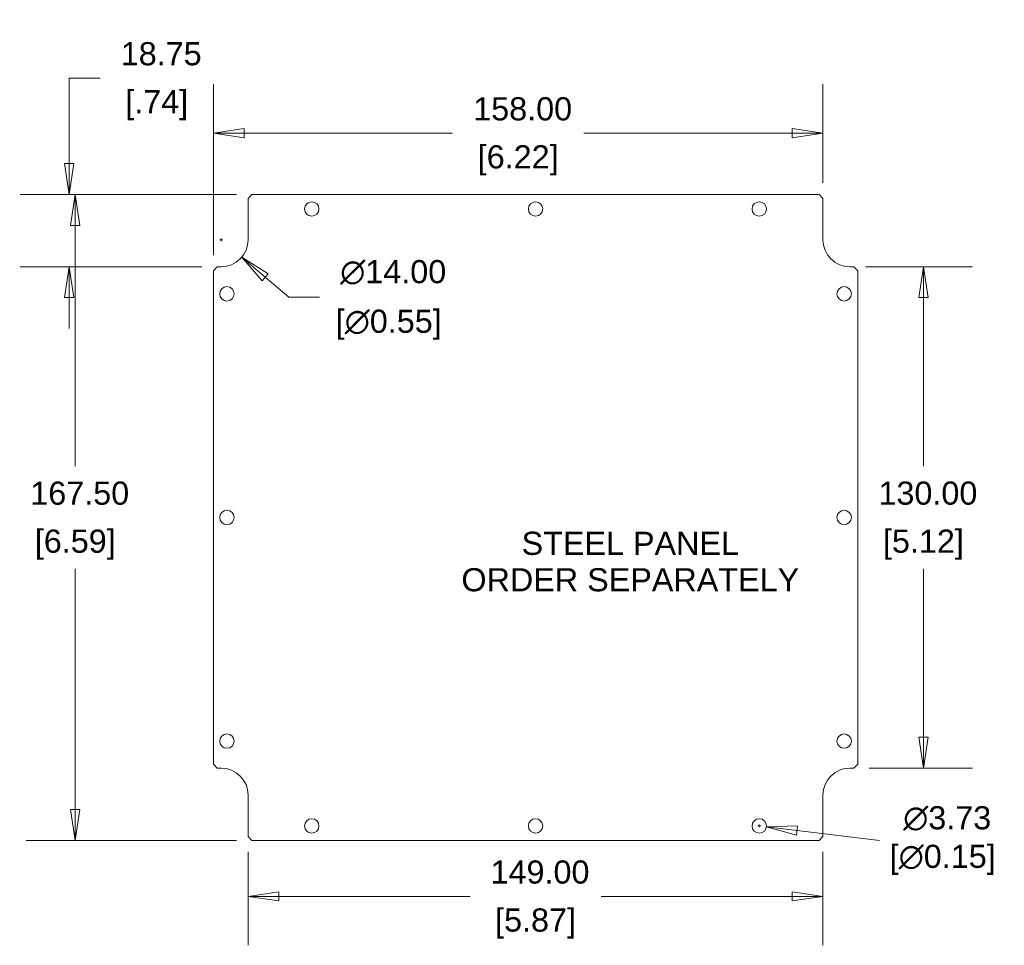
# Model space of a CAD drawing. Header units: millimetres. Extents: x 18 to 1100, y 18 to 846.
# Tile 12 of 25: x 399 to 654, y 326 to 566. Entities that reach past the tile are written whole.
import ezdxf

# ---------------------------------------------------------------- set-up
doc = ezdxf.new("R2010")
doc.units = ezdxf.units.MM
doc.header["$LTSCALE"] = 4
for name, color, linetype, lineweight in [('Dimension (ANSI)', 7, 'Continuous', 9), ('Symbol (ANSI)', 7, 'Continuous', 9), ('Visible (ANSI)', 7, 'Continuous', 9)]:
    doc.layers.add(name, color=color, linetype=linetype, lineweight=lineweight)
doc.styles.add('Note Text (ANSI)', font='arial.ttf')
doc.dimstyles.new('Default - mm (ANSI)', dxfattribs={"dimscale": 4, "dimtxt": 1.5, "dimasz": 2, "dimexe": 3.175, "dimexo": 1, "dimgap": 0.8, "dimtad": 0, "dimtih": 1, "dimtoh": 1, "dimrnd": 1e-08, "dimzin": 4, "dimdsep": 46, "dimtxsty": 'Note Text (ANSI)', "dimblk": 'Filled-1', "dimcen": 0.09, "dimdle": 10, "dimclrd": 256, "dimclre": 256, "dimclrt": 256, "dimadec": 1, "dimazin": 0, "dimtfac": 2.032, "dimtofl": 0, "dimtmove": 0, "dimatfit": 3, "dimfxl": 1, "dimtolj": 1, "dimtzin": 0, "dimlwd": -1, "dimlwe": -1, "dimarcsym": 0})

# ---------------------------------------------------------------- blocks, each defined once
blk = doc.blocks.new('Filled-1')
at = {"color": 0}
for p, q in [((0, 0), (-1, 0.15)), ((-1, 0.15), (-1, -0.15)), ((-1, 0), (0, 0)), ((-1, -0.15), (0, 0))]:
    blk.add_line(p, q, dxfattribs=at)
at = {"color": 0, "flags": 128}
blk.add_lwpolyline([(-1, -0.15), (0, 0), (-1, 0.15), (-1, -0.15)], dxfattribs=at)
at = {"color": 0}
blk.add_solid([(-1, -0.15), (0, 0), (-1, 0.15), (-1, -0.15)], dxfattribs=at)
blk = doc.blocks.new('*D7')
at = {"layer": 'Defpoints', "color": 0, "transparency": 16777216}
for p in [(607.45, 536.17), (607.45, 519.26), (449.45, 500.51)]:
    blk.add_point(p, dxfattribs=at)
at = {"layer": 'Dimension (ANSI)', "transparency": 16777216}
for p, q in [((449.45, 504.51), (449.45, 548.87)), ((607.45, 523.26), (607.45, 548.87)), ((457.45, 536.17), (511.47, 536.17)), ((599.45, 536.17), (545.43, 536.17))]:
    blk.add_line(p, q, dxfattribs=at)
at = {"layer": 'Dimension (ANSI)', "transparency": 16777216, "xscale": 8, "yscale": 8, "zscale": 8, "rotation": 180}
blk.add_blockref('Filled-1', (449.45, 536.17), dxfattribs=at)
at = {"layer": 'Dimension (ANSI)', "transparency": 16777216, "xscale": 8, "yscale": 8, "zscale": 8}
blk.add_blockref('Filled-1', (607.45, 536.17), dxfattribs=at)
at = {"layer": 'Dimension (ANSI)', "transparency": 16777216, "char_height": 6, "attachment_point": 5, "style": 'Note Text (ANSI)'}
for s, insert in [('\\A1; 158.00', (528.45, 542.44)), ('\\A1;[6.22]', (528.45, 529.13))]:
    blk.add_mtext(s, dxfattribs=dict(at, insert=insert))
blk = doc.blocks.new('*D8')
at = {"layer": 'Defpoints', "color": 0, "transparency": 16777216}
for p in [(412.06, 520.26), (459.45, 520.26), (450.45, 501.51)]:
    blk.add_point(p, dxfattribs=at)
at = {"layer": 'Dimension (ANSI)', "transparency": 16777216}
for p, q in [((412.06, 528.26), (412.06, 550.47)), ((412.06, 550.47), (420.06, 550.47)), ((455.45, 520.26), (399.36, 520.26)), ((446.45, 501.51), (399.36, 501.51)), ((412.06, 493.51), (412.06, 485.51))]:
    blk.add_line(p, q, dxfattribs=at)
at = {"layer": 'Dimension (ANSI)', "transparency": 16777216, "xscale": 8, "yscale": 8, "zscale": 8}
for p, rotation in [((412.06, 520.26), 270), ((412.06, 501.51), 90)]:
    blk.add_blockref('Filled-1', p, dxfattribs=dict(at, rotation=rotation))
at = {"layer": 'Dimension (ANSI)', "transparency": 16777216, "char_height": 6, "attachment_point": 5, "style": 'Note Text (ANSI)'}
for s, insert in [('\\A1; 18.75', (434.75, 556.73)), ('\\A1;[.74]', (434.75, 543.44))]:
    blk.add_mtext(s, dxfattribs=dict(at, insert=insert))
blk = doc.blocks.new('*D9')
at = {"layer": 'Defpoints', "color": 0, "transparency": 16777216}
for p in [(459.45, 520.26), (413.64, 352.76), (459.45, 352.76)]:
    blk.add_point(p, dxfattribs=at)
at = {"layer": 'Dimension (ANSI)', "transparency": 16777216}
for p, q in [((455.45, 520.26), (400.94, 520.26)), ((413.64, 512.26), (413.64, 449.82)), ((413.64, 360.76), (413.64, 423.2)), ((455.45, 352.76), (400.94, 352.76))]:
    blk.add_line(p, q, dxfattribs=at)
at = {"layer": 'Dimension (ANSI)', "transparency": 16777216, "xscale": 8, "yscale": 8, "zscale": 8}
for p, rotation in [((413.64, 520.26), 90), ((413.64, 352.76), 270)]:
    blk.add_blockref('Filled-1', p, dxfattribs=dict(at, rotation=rotation))
at = {"layer": 'Dimension (ANSI)', "transparency": 16777216, "char_height": 6, "attachment_point": 5, "style": 'Note Text (ANSI)'}
for s, insert in [('\\A1; 167.50', (413.64, 442.77)), ('\\A1;[6.59]', (413.64, 429.46))]:
    blk.add_mtext(s, dxfattribs=dict(at, insert=insert))
blk = doc.blocks.new('*D10')
at = {"layer": 'Defpoints', "color": 0, "transparency": 16777216}
for p in [(458.45, 353.76), (607.45, 353.76), (607.45, 338.25)]:
    blk.add_point(p, dxfattribs=at)
at = {"layer": 'Dimension (ANSI)', "transparency": 16777216}
for p, q in [((458.45, 349.76), (458.45, 325.55)), ((607.45, 349.76), (607.45, 325.55)), ((466.45, 338.25), (515.97, 338.25)), ((599.45, 338.25), (549.93, 338.25))]:
    blk.add_line(p, q, dxfattribs=at)
at = {"layer": 'Dimension (ANSI)', "transparency": 16777216, "xscale": 8, "yscale": 8, "zscale": 8, "rotation": 180}
blk.add_blockref('Filled-1', (458.45, 338.25), dxfattribs=at)
at = {"layer": 'Dimension (ANSI)', "transparency": 16777216, "xscale": 8, "yscale": 8, "zscale": 8}
blk.add_blockref('Filled-1', (607.45, 338.25), dxfattribs=at)
at = {"layer": 'Dimension (ANSI)', "transparency": 16777216, "char_height": 6, "attachment_point": 5, "style": 'Note Text (ANSI)'}
for s, insert in [('\\A1; 149.00', (532.95, 344.52)), ('\\A1;[5.87]', (532.95, 331.21))]:
    blk.add_mtext(s, dxfattribs=dict(at, insert=insert))
blk = doc.blocks.new('*D11')
at = {"layer": 'Defpoints', "color": 0, "transparency": 16777216}
for p in [(614.45, 501.51), (615.45, 371.51), (633.49, 371.51)]:
    blk.add_point(p, dxfattribs=at)
at = {"layer": 'Dimension (ANSI)', "transparency": 16777216}
for p, q in [((618.45, 501.51), (646.19, 501.51)), ((633.49, 493.51), (633.49, 449.82)), ((633.49, 379.51), (633.49, 423.2)), ((619.45, 371.51), (646.19, 371.51))]:
    blk.add_line(p, q, dxfattribs=at)
at = {"layer": 'Dimension (ANSI)', "transparency": 16777216, "xscale": 8, "yscale": 8, "zscale": 8}
for p, rotation in [((633.49, 501.51), 90), ((633.49, 371.51), 270)]:
    blk.add_blockref('Filled-1', p, dxfattribs=dict(at, rotation=rotation))
at = {"layer": 'Dimension (ANSI)', "transparency": 16777216, "char_height": 6, "attachment_point": 5, "style": 'Note Text (ANSI)'}
for s, insert in [('\\A1; 130.00', (633.49, 442.78)), ('\\A1;[5.12]', (633.49, 429.46))]:
    blk.add_mtext(s, dxfattribs=dict(at, insert=insert))
blk = doc.blocks.new('*D12')
at = {"layer": 'Defpoints', "color": 0, "transparency": 16777216}
for p in [(446.11, 513.04), (456.79, 503.98)]:
    blk.add_point(p, dxfattribs=at)
at = {"layer": 'Dimension (ANSI)', "transparency": 16777216}
for p, q in [((451.09, 508.51), (451.81, 508.51)), ((451.45, 508.15), (451.45, 508.87)), ((468.99, 493.63), (462.89, 498.81)), ((476.99, 493.63), (468.99, 493.63))]:
    blk.add_line(p, q, dxfattribs=at)
at = {"layer": 'Dimension (ANSI)', "transparency": 16777216, "xscale": 8, "yscale": 8, "zscale": 8, "rotation": 139.6886784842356}
blk.add_blockref('Filled-1', (456.79, 503.98), dxfattribs=at)
at = {"layer": 'Dimension (ANSI)', "transparency": 16777216, "char_height": 6, "attachment_point": 5, "style": 'Note Text (ANSI)'}
for s, insert in [('\\A1; ∅14.00', (494.9, 500.06)), ('\\A1;[∅0.55]', (494.9, 486.49))]:
    blk.add_mtext(s, dxfattribs=dict(at, insert=insert))
blk = doc.blocks.new('*D46')
at = {"layer": 'Defpoints', "color": 0, "transparency": 16777216}
for p in [(589.1, 356.73), (592.81, 356.29)]:
    blk.add_point(p, dxfattribs=at)
at = {"layer": 'Dimension (ANSI)', "transparency": 16777216}
for p, q in [((590.59, 356.51), (591.31, 356.51)), ((590.95, 356.15), (590.95, 356.87)), ((622.11, 352.73), (600.75, 355.32))]:
    blk.add_line(p, q, dxfattribs=at)
at = {"layer": 'Dimension (ANSI)', "transparency": 16777216, "xscale": 8, "yscale": 8, "zscale": 8, "rotation": 173.0880981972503}
blk.add_blockref('Filled-1', (592.81, 356.29), dxfattribs=at)
at = {"layer": 'Dimension (ANSI)', "transparency": 16777216, "insert": (638.5, 352.73), "char_height": 6, "attachment_point": 5, "style": 'Note Text (ANSI)'}
blk.add_mtext('\\A1; ∅3.73\\P[∅0.15]', dxfattribs=at)

msp = doc.modelspace()

# ---------------------------------------------------------------- linework, layer by layer
at = {"layer": 'Visible (ANSI)'}
for p, q in [((458.4524, 519.26), (459.4524, 520.26)), ((458.4524, 508.51), (458.4524, 519.26)), ((459.4524, 520.26), (606.4524, 520.26)), ((606.4524, 520.26), (607.4524, 519.26)), ((607.4524, 519.26), (607.4524, 508.51)), ((449.4524, 500.51), (450.4524, 501.51)), ((449.4524, 372.51), (449.4524, 500.51)), ((450.4524, 501.51), (451.4524, 501.51)), ((614.4524, 501.51), (615.4524, 501.51)), ((615.4524, 501.51), (616.4524, 500.51)), ((616.4524, 500.51), (616.4524, 372.51)), ((450.4524, 371.51), (449.4524, 372.51)), ((451.4524, 371.51), (450.4524, 371.51)), ((615.4524, 371.51), (614.4524, 371.51)), ((616.4524, 372.51), (615.4524, 371.51)), ((458.4524, 353.76), (458.4524, 364.51)), ((607.4524, 364.51), (607.4524, 353.76)), ((459.4524, 352.76), (458.4524, 353.76)), ((606.4524, 352.76), (459.4524, 352.76)), ((607.4524, 353.76), (606.4524, 352.76))]:
    msp.add_line(p, q, dxfattribs=at)
for centre in [(474.9524, 516.51), (532.9524, 516.51), (590.9524, 516.51), (452.9524, 494.51), (612.9524, 494.51), (452.9524, 436.51), (612.9524, 436.51), (452.9524, 378.51), (612.9524, 378.51), (474.9524, 356.51), (532.9524, 356.51), (590.9524, 356.51)]:
    msp.add_circle(centre, 1.8669, dxfattribs=at)
for centre, start, end in [((451.4524, 508.51), 270, 0), ((614.4524, 508.51), 180, 270), ((451.4524, 364.51), 0, 90), ((614.4524, 364.51), 90, 180)]:
    msp.add_arc(centre, 7, start, end, dxfattribs=at)

# ---------------------------------------------------------------- texts
at = {"layer": 'Symbol (ANSI)', "insert": (557.5159, 425.0388), "char_height": 6, "width": 87.594519, "attachment_point": 5, "line_spacing_factor": 0.944221, "style": 'Note Text (ANSI)'}
msp.add_mtext('\\fArial|b0|i0;STEEL PANEL\\PORDER SEPARATELY', dxfattribs=at)

# ---------------------------------------------------------------- dimensions: what is measured, and where the dimension line sits
at = {"layer": 'Dimension (ANSI)'}
for base, p1, p2, angle, text, override, picture, middle in [((412.0627, 520.26), (450.4524, 501.51), (459.4524, 520.26), 90, ' <>\\X[.74]', {"dimgap": 0.8, "dimdec": 2, "dimpost": '\\X', "dimtol": 0, "dimlim": 0, "dimtp": 0, "dimtm": 0, "dimtdec": 2, "dimatfit": 1}, '*D8', (434.7471, 550.4682)), ((607.4524, 536.1742), (449.4524, 500.51), (607.4524, 519.26), 180, ' <>\\X[6.22]', {"dimgap": 0.8, "dimtih": 0, "dimtoh": 0, "dimdec": 2, "dimpost": '\\X', "dimtol": 0, "dimlim": 0, "dimtp": 0, "dimtm": 0, "dimtdec": 2, "dimatfit": 1}, '*D7', (528.4524, 536.1742)), ((413.638, 352.76), (459.4524, 520.26), (459.4524, 352.76), 90, ' <>\\X[6.59]', {"dimgap": 0.8, "dimdec": 2, "dimpost": '\\X', "dimtol": 0, "dimlim": 0, "dimtp": 0, "dimtm": 0, "dimtdec": 2, "dimatfit": 1}, '*D9', (413.638, 436.51)), ((633.4861, 371.51), (614.4524, 501.51), (615.4524, 371.51), 90, ' <>\\X[5.12]', {"dimgap": 0.8, "dimdec": 2, "dimpost": '\\X', "dimtol": 0, "dimlim": 0, "dimtp": 0, "dimtm": 0, "dimtdec": 2, "dimatfit": 1}, '*D11', (633.4861, 436.51)), ((607.4524, 338.2534), (458.4524, 353.76), (607.4524, 353.76), 180, ' <>\\X[5.87]', {"dimgap": 0.8, "dimtih": 0, "dimtoh": 0, "dimdec": 2, "dimpost": '\\X', "dimtol": 0, "dimlim": 0, "dimtp": 0, "dimtm": 0, "dimtdec": 2, "dimatfit": 1}, '*D10', (532.9524, 338.2534))]:
    dim = msp.add_linear_dim(base=base, p1=p1, p2=p2, angle=angle, text=text, dimstyle='Default - mm (ANSI)', override=override, dxfattribs=at)
    dim.commit()
    dim.dimension.update_dxf_attribs({"geometry": picture, "text_midpoint": middle, "dimtype": 160})
dim = msp.add_diameter_dim_2p(p1=(446.1146, 513.0385), p2=(456.7902, 503.9814), text=' <>\\X[∅0.55]', dimstyle='Default - mm (ANSI)', override={"dimgap": 0.8, "dimdec": 2, "dimlfac": 1, "dimpost": '\\X', "dimtol": 0, "dimlim": 0, "dimtp": 0, "dimtm": 0, "dimtdec": 2}, dxfattribs=at)
dim.commit()
dim.dimension.update_dxf_attribs({"geometry": '*D12', "text_midpoint": (494.9023, 493.6303)})
dim = msp.add_diameter_dim_2p(p1=(589.099, 356.7346), p2=(592.8057, 356.2853), text=' <>\\X[∅0.15]', dimstyle='Default - mm (ANSI)', override={"dimgap": 0.8, "dimdec": 2, "dimlfac": 1, "dimpost": '\\X', "dimtol": 0, "dimlim": 0, "dimtp": 0, "dimtm": 0, "dimtdec": 2}, dxfattribs=at)
dim.commit()
dim.dimension.update_dxf_attribs({"geometry": '*D46', "text_midpoint": (622.1143, 352.7324), "dimtype": 163})

doc.saveas('drawing.dxf')
